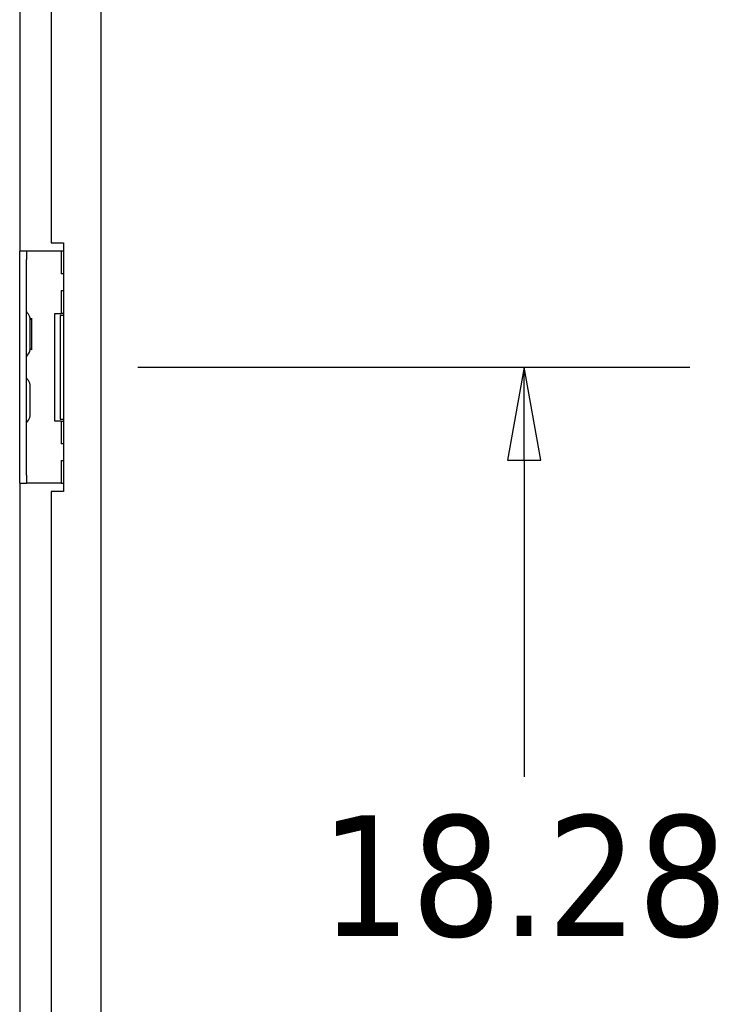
# Model space of a CAD drawing. Extents: x 785 to 1232, y 18 to 306.
# Tile 31 of 232: x 824 to 834, y 164 to 178. Entities that reach past the tile are written whole.
import ezdxf

# ---------------------------------------------------------------- set-up
doc = ezdxf.new("R2010")
doc.units = 0
doc.header["$LTSCALE"] = 4
doc.header["$MEASUREMENT"] = 0
doc.layers.get('0').update_dxf_attribs({"linetype": 'CONTINUOUS'})
doc.layers.get('DEFPOINTS').update_dxf_attribs({"linetype": 'CONTINUOUS'})
doc.styles.add('ROMANS', font='romans.shx')
doc.dimstyles.new('Default (ANSI)', dxfattribs={"dimscale": 20, "dimtxt": 0.07, "dimasz": 0.07, "dimexe": 0.125, "dimexo": 0.0625, "dimgap": 0.031496, "dimtad": 0, "dimtih": 1, "dimtoh": 1, "dimrnd": 1e-08, "dimzin": 0, "dimdsep": 46, "dimtxsty": 'ROMANS', "dimblk": 'Filled-1', "dimcen": 0.09, "dimdle": 0.393701, "dimclrd": 256, "dimclre": 256, "dimclrt": 256, "dimadec": 0, "dimazin": 0, "dimtfac": 0.928571, "dimtofl": 0, "dimtmove": 0, "dimatfit": 3, "dimfxl": 1, "dimtolj": 1, "dimtzin": 0, "dimlwd": -1, "dimlwe": -1, "dimarcsym": 0})

# ---------------------------------------------------------------- blocks, each defined once
blk = doc.blocks.new('Filled-1')
at = {"color": 0}
for p, q in [((0, 0), (-1, 0.179)), ((-1, 0.179), (-1, -0.179)), ((-1, 0), (0, 0)), ((-1, -0.179), (0, 0))]:
    blk.add_line(p, q, dxfattribs=at)
at = {"color": 0, "flags": 128}
blk.add_lwpolyline([(-1, -0.179), (0, 0), (-1, 0.179), (-1, -0.179)], dxfattribs=at)
at = {"color": 0}
blk.add_solid([(-1, -0.179), (0, 0), (-1, 0.179), (-1, -0.179)], dxfattribs=at)
blk = doc.blocks.new('*D33')
at = {"transparency": 16777216}
for p, q in [((825.47, 173.121), (833.798, 173.121)), ((831.298, 171.721), (831.298, 166.941)), ((831.298, 156.24), (831.298, 160.926)), ((825.47, 154.84), (833.798, 154.84))]:
    blk.add_line(p, q, dxfattribs=at)
at = {"layer": 'DEFPOINTS', "color": 0, "transparency": 16777216}
for p in [(824.22, 173.121), (824.22, 154.84), (831.298, 154.84)]:
    blk.add_point(p, dxfattribs=at)
at = {"transparency": 16777216, "xscale": 1.400000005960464, "yscale": 1.400000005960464, "zscale": 1.400000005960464}
for p, rotation in [((831.298, 173.121), 90), ((831.298, 154.84), 270)]:
    blk.add_blockref('Filled-1', p, dxfattribs=dict(at, rotation=rotation))
at = {"transparency": 16777216, "insert": (831.298, 163.934), "char_height": 1.4, "attachment_point": 5, "style": 'ROMANS'}
blk.add_mtext('\\A1;\\fTahoma|b0|i0;\\H1.8200;18.28\\P\\fTahoma|b0|i0;\\H1.8200;TYP.', dxfattribs=at)

msp = doc.modelspace()

# ---------------------------------------------------------------- linework, layer by layer
for p, q in [((824.913, 231.892), (824.913, 150.913)), ((823.689, 189.653), (823.689, 174.871)), ((824.163, 189.528), (824.163, 174.996)), ((824.163, 174.996), (824.35, 174.996)), ((824.35, 174.996), (824.35, 171.246)), ((823.793, 174.871), (823.689, 174.871)), ((823.689, 174.746), (823.689, 174.871)), ((823.793, 174.871), (823.793, 174.746)), ((823.855, 174.871), (823.793, 174.871)), ((824.315, 174.871), (823.855, 174.871)), ((824.35, 174.871), (824.315, 174.871)), ((824.315, 174.871), (824.315, 174.528)), ((823.689, 171.496), (823.689, 174.746)), ((823.793, 171.496), (823.793, 174.746)), ((824.35, 174.528), (824.315, 174.528)), ((824.315, 174.278), (824.35, 174.278)), ((824.315, 174.278), (824.315, 173.934)), ((824.22, 173.934), (824.315, 173.934)), ((824.22, 172.309), (824.22, 173.934)), ((824.35, 173.934), (824.315, 173.934)), ((823.845, 173.839), (823.868, 173.86)), ((823.845, 173.389), (823.845, 173.854)), ((823.868, 173.86), (823.868, 173.383)), ((824.35, 173.903), (824.299, 173.903)), ((824.299, 173.903), (824.299, 172.34)), ((823.845, 173.403), (823.868, 173.383)), ((823.845, 172.389), (823.845, 172.854)), ((824.315, 172.309), (824.22, 172.309)), ((824.299, 172.34), (824.35, 172.34)), ((824.315, 172.309), (824.35, 172.309)), ((824.315, 172.309), (824.315, 171.965)), ((824.35, 171.965), (824.315, 171.965)), ((824.315, 171.715), (824.35, 171.715)), ((824.315, 171.715), (824.315, 171.371)), ((823.689, 171.371), (823.689, 171.496)), ((823.793, 171.496), (823.793, 171.371)), ((823.689, 171.371), (823.793, 171.371)), ((823.689, 171.371), (823.689, 156.59)), ((823.855, 171.371), (823.793, 171.371)), ((824.315, 171.371), (823.855, 171.371)), ((824.163, 171.246), (824.163, 156.715)), ((824.35, 171.246), (824.163, 171.246)), ((824.315, 171.371), (824.35, 171.371))]:
    msp.add_line(p, q)
for centre, radius, start, end in [((823.824, 173.962), 0.0312, 180, 229.2152), ((823.726, 173.848), 0.12, 3.9479, 49.2152), ((823.814, 173.854), 0.0312, 0, 3.9479), ((823.726, 173.395), 0.12, 310.7848, 356.0521), ((823.814, 173.389), 0.0312, 356.0521, 0), ((823.824, 173.281), 0.0312, 130.7848, 180), ((823.824, 172.962), 0.0312, 180, 229.2152), ((823.726, 172.848), 0.12, 3.9479, 49.2152), ((823.814, 172.854), 0.0312, 0, 3.9479), ((823.824, 172.281), 0.0312, 130.7848, 180), ((823.726, 172.395), 0.12, 310.7848, 356.0521), ((823.814, 172.389), 0.0312, 356.0521, 0)]:
    msp.add_arc(centre, radius, start, end)

# ---------------------------------------------------------------- dimensions: what is measured, and where the dimension line sits
dim = msp.add_linear_dim(base=(831.298, 154.84), p1=(824.22, 173.121), p2=(824.22, 154.84), angle=90, text='\\fTahoma|b0|i0;\\H1.8200;<>\\P\\fTahoma|b0|i0;\\H1.8200;TYP.', dimstyle='Default (ANSI)', override={"dimgap": 0.031496, "dimdec": 2, "dimtol": 0, "dimlim": 0, "dimtp": 0, "dimtm": 0, "dimtdec": 2, "dimatfit": 1})
dim.commit()
dim.dimension.update_dxf_attribs({"geometry": '*D33', "text_midpoint": (831.298, 163.934), "dimtype": 160})

doc.saveas('drawing.dxf')
